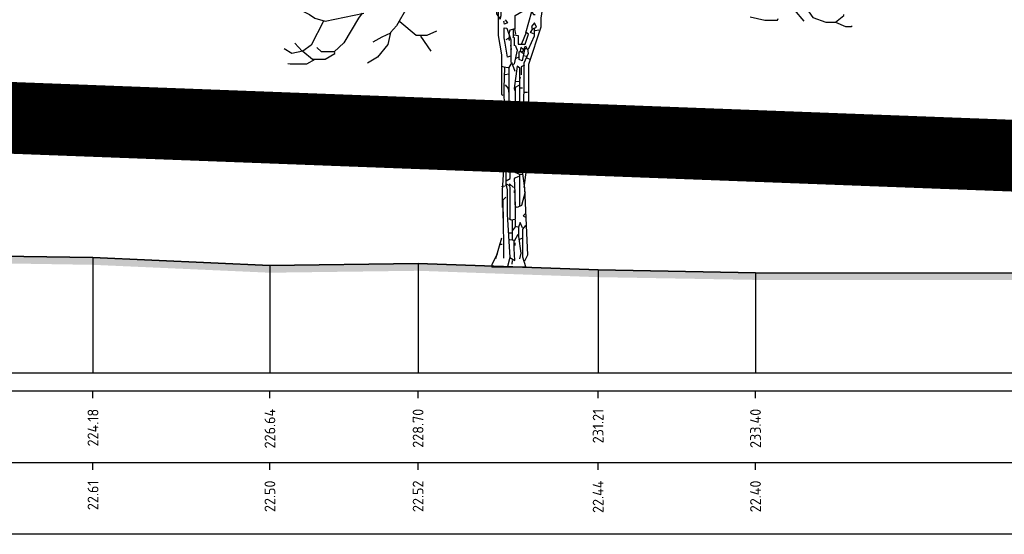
# Model space of a CAD drawing. Header units: metres. Extents: x 173015 to 189682, y 346605 to 348504.
# Tile 188 of 212: x 189103 to 189117, y 348466 to 348473. Entities that reach past the tile are written whole.
import ezdxf
from ezdxf.enums import TextEntityAlignment as Align

# ---------------------------------------------------------------- set-up
doc = ezdxf.new("R2010")
doc.units = ezdxf.units.M
doc.header["$PDMODE"] = 35
doc.header["$PDSIZE"] = 0.075
for name, color, linetype, lineweight in [('B-ME-GR-BOOM-SD', 252, 'Continuous', 25), ('X-ME-AL-PROFIEL_HUIDIG MAAIVELD-GD', 252, 'Continuous', 0), ('X-XX-AL-DETAIL1-M-B', 252, 'Continuous', 18), ('X-XX-AL-DWARSPROFIEL_PROFIELLIJN MAAIVELD-GD', 8, 'Continuous', 35), ('X-XX-AL-HULPGEOMETRIE-G', 50, 'Continuous', 25)]:
    doc.layers.add(name, color=color, linetype=linetype, lineweight=lineweight)
doc.layers.add('X-ME-AL-PROFIELRASTER-S', color=7, linetype='Continuous')
doc.styles.add('NLCS-ISO-ANNOTATIVE-T18', font='NLCS-ISO.ttf', dxfattribs={"height": 1.8})
doc.styles.add('NLCS-ISO-M100-T25', font='NLCS-ISO.ttf', dxfattribs={"height": 0.25})
doc.dimstyles.new('NLCS-M100-T25-PIJL_L3_H2', dxfattribs={"dimscale": 0.1, "dimtxt": 2.5, "dimasz": 2.5, "dimexe": 2, "dimexo": 2, "dimgap": 0.7, "dimtad": 1, "dimdec": 3, "dimzin": 0, "dimdsep": 46, "dimtxsty": 'NLCS-ISO-M100-T25', "dimcen": 0, "dimdle": 2, "dimclrd": 256, "dimclre": 256, "dimclrt": 256, "dimazin": 0, "dimtfac": 1, "dimtdec": 3, "dimtofl": 0, "dimtmove": 0, "dimatfit": 3, "dimfxl": 2, "dimfxlon": 1, "dimtfillclr": 256, "dimtolj": 1, "dimtzin": 0, "dimlwd": -1, "dimlwe": -1, "dimarcsym": 0})

# ---------------------------------------------------------------- blocks, each defined once
blk = doc.blocks.new('SAL-PROFIELRASTER_BALK_EIND1-D')
at = {"color": 0, "linetype": 'ByBlock', "lineweight": -2, "flags": 128}
for points in [[(0, 0), (1, 0)], [(0, -2.5), (1, -2.5)], [(0, -12.5), (1, -12.5)]]:
    blk.add_lwpolyline(points, dxfattribs=at)
blk = doc.blocks.new('SAL-PROFIELRASTER_BALK_EIND2-D')
at = {"color": 0, "linetype": 'ByBlock', "lineweight": -2}
blk.add_line((1, -12.5), (0, -12.5), dxfattribs=at)
blk = doc.blocks.new('SAL-PROFIELRASTER_BALK_DATA-D')
at = {"color": 0, "linetype": 'ByBlock', "lineweight": -2}
blk.add_lwpolyline([(0, -3.5), (0, -2.5)], dxfattribs=at)
at = {"color": 0, "linetype": 'ByBlock', "lineweight": -2, "style": 'NLCS-ISO-ANNOTATIVE-T18'}
blk.add_attdef('GETAL', text='', height=1.5, rotation=90, dxfattribs=at).set_placement((0.75, -5), align=Align.RIGHT)
blk = doc.blocks.new('SAL-PROFIELRASTER_AANHAAL-D')
at = {"color": 9, "linetype": 'ByBlock', "lineweight": -2, "flags": 128}
blk.add_lwpolyline([(0, 1), (0, 0)], dxfattribs=at)
blk = doc.blocks.new('*D99')
at = {"layer": 'Defpoints', "color": 0, "transparency": 16777216}
for p in [(188879.757, 348480.973), (189109.712, 348467.567), (188879.757, 348466.087)]:
    blk.add_point(p, dxfattribs=at)
at = {"layer": 'X-XX-AL-DETAIL1-M-B', "transparency": 16777216}
for p, q in [((188879.757, 348480.773), (188879.757, 348481.173)), ((189109.712, 348480.773), (189109.712, 348481.173)), ((189109.462, 348480.973), (188880.007, 348480.973))]:
    blk.add_line(p, q, dxfattribs=at)
for points in [[(188880.007, 348481.014), (188880.007, 348480.931), (188879.757, 348480.973)], [(189109.462, 348481.014), (189109.462, 348480.931), (189109.712, 348480.973)]]:
    blk.add_solid(points, dxfattribs=at)
at = {"layer": 'X-XX-AL-DETAIL1-M-B', "transparency": 16777216, "insert": (188994.108, 348481.205), "char_height": 0.25, "attachment_point": 5, "style": 'NLCS-ISO-M100-T25'}
blk.add_mtext('\\A1;Ruigte', dxfattribs=at)
blk = doc.blocks.new('*D100')
at = {"layer": 'Defpoints', "color": 0, "transparency": 16777216}
for p in [(189109.72, 348480.973), (189109.72, 348467.563), (189127.833, 348467.472)]:
    blk.add_point(p, dxfattribs=at)
at = {"layer": 'X-XX-AL-DETAIL1-M-B', "transparency": 16777216}
for p, q in [((189109.72, 348480.773), (189109.72, 348481.173)), ((189127.833, 348480.773), (189127.833, 348481.173)), ((189127.583, 348480.973), (189109.97, 348480.973))]:
    blk.add_line(p, q, dxfattribs=at)
for points in [[(189109.97, 348481.014), (189109.97, 348480.931), (189109.72, 348480.973)], [(189127.583, 348481.014), (189127.583, 348480.931), (189127.833, 348480.973)]]:
    blk.add_solid(points, dxfattribs=at)
at = {"layer": 'X-XX-AL-DETAIL1-M-B', "transparency": 16777216, "insert": (189118.768, 348481.168), "char_height": 0.25, "attachment_point": 5, "style": 'NLCS-ISO-M100-T25'}
blk.add_mtext('\\A1;Bos', dxfattribs=at)
blk = doc.blocks.new('SGR-BOOM_S02_D_ZIJ-D')
at = {"flags": 128}
for points in [[(-0.164, 4.254), (-0.153, 3.876), (-0.153, 3.523), (-0.101, 3.447), (-0.088, 3.498), (-0.088, 3.615), (-0.13, 3.573), (-0.13, 3.22), (-0.084, 2.951), (-0.084, 2.396), (-0.067, 2.388)], [(-1.421, 3.91), (-1.362, 3.809), (-1.404, 3.607), (-1.547, 3.355), (-1.631, 3.262), (-1.665, 3.094), (-1.808, 2.917), (-1.951, 2.833)], [(0.656, 3.901), (0.664, 3.851), (0.504, 3.741), (0.462, 3.464), (0.462, 3.338), (0.294, 2.817), (0.294, 2.346), (0.282, 2.127), (0.282, 1.522), (0.227, 1.101)], [(3.809, 3.884), (3.859, 3.741), (4.128, 3.422)], [(4.095, 3.767), (4.086, 3.708), (4.254, 3.472), (4.431, 3.405), (4.565, 3.405), (4.708, 3.346), (4.792, 3.346), (4.801, 3.355)], [(-3.086, 3.632), (-2.993, 3.632), (-2.758, 3.514), (-2.682, 3.464), (-2.539, 3.422), (-2.001, 3.531)], [(0.105, 3.313), (0.105, 3.498), (0.219, 3.565), (0.311, 3.607), (0.362, 3.514), (0.387, 3.514)], [(-2.026, 3.531), (-2.077, 3.464), (-2.278, 3.119), (-2.413, 2.993), (-2.59, 2.993), (-2.657, 3.052)], [(-0.034, 3.439), (0, 3.397), (-0.042, 3.38), (-0.05, 3.414), (-0.042, 3.422)], [(0.336, 3.548), (0.252, 3.254)], [(3.38, 3.481), (3.582, 3.435), (3.758, 3.435), (3.767, 3.456)], [(4.565, 3.405), (4.683, 3.498), (4.683, 3.514)], [(-2.564, 3.422), (-2.733, 3.086), (-2.85, 3.002), (-3.002, 2.968), (-3.111, 3.035)], [(-1.497, 3.414), (-1.27, 3.224), (-1.118, 3.224), (-0.984, 3.287)], [(0.042, 2.934), (0, 2.917), (-0.034, 3.111), (-0.046, 3.187), (-0.046, 3.329), (-0.008, 3.321), (0.046, 3.161), (0.046, 2.842)], [(0.118, 3.237), (0.101, 3.313), (0.034, 3.296), (0.017, 3.245)], [(0.08, 3.304), (0.08, 3.195)], [(0.37, 3.313), (0.37, 3.212), (0.286, 3.027)], [(0.362, 3.245), (0.319, 3.262), (0.353, 3.313), (0.404, 3.338), (0.378, 3.397), (0.336, 3.346), (0.345, 3.313)], [(0.437, 3.296), (0.387, 3.287)], [(-1.631, 3.254), (-1.749, 3.195), (-1.875, 3.128)], [(-1.211, 3.212), (-1.068, 3.002)], [(0.008, 3.178), (-0.025, 3.161)], [(0.025, 3.229), (0.017, 3.161), (0.034, 3.161)], [(0.097, 3.077), (0.097, 3.187), (0.076, 3.195)], [(0.092, 3.229), (0.147, 3.22), (0.147, 3.098), (0.244, 3.098), (0.294, 3.237), (0.261, 3.262), (0.193, 3.102)], [(-2.859, 3.002), (-2.96, 3.111)], [(0.042, 3.086), (0.05, 3.027), (0.042, 3.018)], [(0.109, 3.086), (0.135, 3.018), (0.092, 2.825), (0.084, 2.817)], [(0.235, 3.027), (0.202, 2.867), (0.164, 2.884), (0.164, 2.993), (0.177, 3.002)], [(0.219, 3.027), (0.185, 3.052), (0.177, 3.002), (0.219, 2.976)], [(0.277, 3.035), (0.286, 2.968), (0.227, 2.833), (0.227, 2.472), (0.223, 2.337), (0.223, 2.136), (0.21, 2.136)], [(0.219, 3.01), (0.252, 3.077), (0.269, 3.035), (0.227, 3.035)], [(-2.682, 2.884), (-2.8, 2.821), (-3.027, 2.821), (-3.06, 2.825)], [(-2.85, 3.002), (-2.716, 2.892), (-2.539, 2.892), (-2.405, 2.968), (-2.405, 2.985)], [(0.16, 2.917), (0.118, 2.901)], [(0.227, 3.002), (0.193, 2.993)], [(0.219, 2.943), (0.269, 2.934)], [(0.269, 2.909), (0.311, 2.892)], [(-0.084, 2.791), (-0.05, 2.783), (0.008, 2.775)], [(-0.042, 2.775), (-0.05, 2.489), (-0.046, 2.186), (-0.046, 1.841), (0.008, 1.85)], [(0.109, 2.716), (0.059, 2.842), (0.017, 2.775), (0.017, 2.396), (0.017, 1.925), (0.017, 1.833), (0.067, 1.841)], [(0.177, 1.48), (0.172, 1.867), (0.172, 2.766), (0.135, 2.791), (0.092, 2.48), (0.101, 2.455)], [(0.235, 2.808), (0.189, 2.783), (0.189, 2.674)], [(0.017, 2.682), (-0.034, 2.674)], [(0.177, 2.64), (0.168, 2.606)], [(-0.034, 2.531), (0.008, 2.48), (0.017, 2.413)], [(0.16, 2.522), (0.105, 2.497), (0.107, 2.245), (0.107, 1.9), (0.067, 1.883)], [(0.168, 2.581), (0.109, 2.573)], [(0.177, 2.489), (0.21, 2.489)], [(0.235, 2.43), (0.277, 2.43)], [(-0.059, 2.295), (-0.059, 2.186)], [(0.034, 2.094), (0.071, 1.824), (0.071, 1.328), (0.168, 1.286), (0.168, 0.841)], [(0.214, 2.178), (0.214, 2.035), (0.177, 1.883), (0.118, 1.892), (0.109, 1.9)], [(0.235, 2.136), (0.235, 1.967), (0.244, 1.909)], [(-0.063, 1.984), (-0.061, 1.875), (-0.061, 1.732), (-0.034, 1.698)], [(0.147, 1.875), (0.145, 1.438), (0.145, 1.303)], [(0.227, 1.892), (0.227, 1.732), (0.227, 1.488), (0.151, 1.471)], [(0.277, 1.909), (0.193, 1.909)], [(0.277, 1.791), (0.244, 1.782)], [(-0.042, 1.665), (-0.042, 1.572), (-0.076, 1.059), (-0.076, 0.824)], [(-0.017, 1.194), (0.038, 1.228), (0.036, 1.37), (0.036, 1.749), (-0.021, 1.757), (-0.023, 1.614), (-0.023, 1.16), (-0.025, 1.127)], [(0.143, 1.513), (0.177, 1.513)], [(0.151, 1.253), (0.092, 1.228), (0.101, 1.026), (0.101, 0.858)], [(0.16, 1.354), (0.202, 1.328), (0.235, 1.093), (0.277, 0.16), (0.235, 0.076)], [(0.16, 1.286), (0.202, 1.286)], [(-0.034, 1.118), (-0.084, 1.11)], [(0.025, 1.127), (-0.021, 1.152), (-0.006, 1.068), (-0.006, 0.731), (0.034, 0.126), (0, 0)], [(0.084, 1.101), (0.029, 1.152), (0.032, 1.068), (0.032, 0.664), (0.017, 0.656)], [(-0.025, 0.967), (-0.067, 0.925), (-0.055, 0.294), (-0.055, 0.118)], [(0.092, 1.059), (0.092, 1.026)], [(0.244, 1.043), (0.193, 0.849), (0.135, 0.824), (0.118, 0.832)], [(0.109, 0.9), (0.109, 0.656), (0.05, 0.647), (0.034, 0.664)], [(-0.063, 0.782), (-0.063, 0.681), (-0.067, 0.673)], [(0.252, 0.74), (0.219, 0.706), (0.252, 0.689)], [(0.105, 0.647), (0.105, 0.555), (0.067, 0.496)], [(0.067, 0.639), (0.067, 0.378)], [(0.109, 0.563), (0.143, 0.555)], [(0.21, 0.538), (0.177, 0.614), (0.151, 0.547), (0.151, 0.42), (0.185, 0.185), (0.168, 0.109)], [(0.252, 0.572), (0.21, 0.521), (0.21, 0.135), (0.252, 0), (0.252, -0.008)], [(0.025, 0.471), (0.059, 0.471)], [(0.143, 0.446), (0.092, 0.353)], [(-0.084, 0.395), (-0.168, 0.109)], [(-0.109, 0.311), (-0.076, 0.311)], [(0.034, 0.126), (0.101, 0.084), (0.092, 0.252), (0.092, 0.362), (0.034, 0.37)], [(0.101, 0.328), (0.101, 0.294)], [(0.21, 0.395), (0.168, 0.378)], [(-0.143, 0.177), (-0.219, 0.025)], [(0.067, 0.084), (0.059, 0.034)]]:
    blk.add_lwpolyline(points, dxfattribs=at)
at = {"ltscale": 0.1, "flags": 128}
for points in [[(-0.219, 0.025), (-0.219, -0.008)], [(0.252, -0.008), (-0.219, -0.008)]]:
    blk.add_lwpolyline(points, dxfattribs=at)

msp = doc.modelspace()

# ---------------------------------------------------------------- hatches: boundary and pattern name
at = {"layer": 'X-ME-AL-PROFIEL_HUIDIG MAAIVELD-GD'}
h = msp.add_hatch(dxfattribs=at)
h.set_pattern_fill('AGR-MAAIVELD', color=256, scale=0.05, pattern_type=2)
h.set_pattern_definition([(45, (2171.35685, 77.68078), (-0.25000007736, 0.25000007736), []), (45, (2171.32113, 77.7165), (0, 0.50000015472), [0.3535535, -0.3535535]), (45, (2171.28542, 77.7522), (0, 0.50000015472), [0.3535535, -0.3535535]), (45, (2171.2492, 77.78842), (0, 0.50000015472), [0.3535535, -0.3535535]), (45, (2171.214, 77.82363), (0, 0.50000015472), [0.3535535, -0.3535535]), (45, (2171.17828, 77.85935), (0, 0.50000015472), [0.3535535, -0.3535535]), (45, (2171.14256, 77.89506), (0, 0.50000015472), [0.3535535, -0.3535535]), (315, (2171.35685, 77.68078), (0.25000007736, 0.25000007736), []), (315, (2171.39256, 77.7165), (0.50000015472, -1e-16), [0.3535535, -0.3535535]), (315, (2171.42828, 77.7522), (0.50000015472, -1e-16), [0.3535535, -0.3535535]), (315, (2171.4645, 77.78842), (0.50000015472, -1e-16), [0.3535535, -0.3535535]), (315, (2171.4997, 77.82363), (0.50000015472, -1e-16), [0.3535535, -0.3535535]), (315, (2171.53542, 77.85935), (0.50000015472, -1e-16), [0.3535535, -0.3535535]), (315, (2171.57113, 77.89506), (0.50000015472, -1e-16), [0.3535535, -0.3535535])])
h.paths.add_polyline_path([(189222.9899, 348469.0252), (189221.0656, 348469.0292), (189219.7127, 348469.0062), (189217.9877, 348468.9742), (189215.729, 348468.9482), (189213.6326, 348468.9882), (189210.7476, 348468.9452), (189209.0417, 348468.9812), (189207.7439, 348469.0232), (189205.7175, 348468.9682), (189203.7269, 348468.9732), (189202.1759, 348469.0072), (189200.4036, 348468.9552), (189198.1906, 348468.9582), (189196.0627, 348468.9302), (189193.6728, 348468.9312), (189191.2544, 348468.8912), (189189.1828, 348469.0002), (189186.5005, 348468.9922), (189184.031, 348468.9402), (189181.8078, 348468.9622), (189180.0439, 348468.9632), (189178.3774, 348468.9182), (189176.1592, 348468.9292), (189154.4678, 348469.1152), (189145.9764, 348469.2802), (189143.9173, 348469.2132), (189141.8701, 348469.2602), (189139.8888, 348469.3582), (189137.7088, 348469.3282), (189135.6003, 348469.3462), (189133.2681, 348469.4172), (189131.0415, 348469.3472), (189129.2302, 348469.2562), (189113.1569, 348469.2702), (189110.9654, 348469.3082), (189108.4586, 348469.3972), (189106.3951, 348469.3702), (189103.9317, 348469.4802), (189101.6796, 348469.5162), (189099.4914, 348469.4162), (189097.3199, 348469.4002), (189094.7243, 348469.4812), (189092.341, 348469.5252), (189090.6133, 348469.5562), (189088.3818, 348469.5692), (189086.4948, 348469.5822), (189084.485, 348469.6012), (189082.0661, 348469.6402), (189079.91, 348469.6792), (189078.0145, 348469.6952), (189075.8916, 348469.6052), (189073.6019, 348469.7532), (189071.6246, 348469.8992), (189069.7626, 348469.7972), (189067.87, 348469.6802), (189065.6501, 348469.7102), (189063.481, 348469.7142), (189061.1365, 348469.7842), (189058.893, 348469.5672), (189056.5134, 348469.5762), (189054.0526, 348469.5552), (189051.6792, 348469.5752), (189049.3299, 348469.4742), (189047.0279, 348469.5052), (189044.4731, 348469.4102), (189041.949, 348469.4912), (189039.8493, 348469.5482), (189037.4968, 348469.5202), (189034.9808, 348469.5402), (189033.032, 348469.6562), (189031.1139, 348469.5742), (189028.6845, 348469.5822), (189026.4024, 348469.6472), (189023.9314, 348469.7672), (189021.6186, 348469.6032), (189019.4073, 348469.5462), (189017.2386, 348469.6452), (189015.1608, 348469.7302), (189013.1006, 348469.6612), (189010.6372, 348469.7362), (189008.011, 348469.6752), (189005.937, 348469.5882), (189002.8646, 348469.5512), (188997.9831, 348469.4792), (188996.201, 348469.7322), (188994.0404, 348469.6042), (188992.0957, 348469.6772), (188989.9643, 348469.7582), (188988.1482, 348469.7212), (188985.8581, 348469.7122), (188983.4456, 348469.7122), (188981.111, 348469.8112), (188978.971, 348469.7912), (188976.79, 348469.8422), (188974.4816, 348469.9342), (188972.0607, 348469.8202), (188969.8888, 348469.7232), (188967.5178, 348469.7612), (188965.3407, 348469.9372), (188962.992, 348469.8482), (188960.6119, 348469.9422), (188957.9642, 348469.9482), (188955.6635, 348470.0512), (188953.4229, 348469.9602), (188951.271, 348469.9132), (188949.2061, 348469.7742), (188946.8354, 348469.7722), (188944.5882, 348469.7722), (188942.3471, 348469.6172), (188940.5171, 348470.0282), (188938.5878, 348470.0622), (188936.4828, 348470.0922), (188934.4099, 348470.1282), (188932.4844, 348470.2012), (188930.4281, 348470.1372), (188928.1753, 348470.0242), (188926.5866, 348470.0112), (188924.8833, 348470.0002), (188922.9914, 348470.0782), (188921.1189, 348470.0162), (188919.2089, 348469.9682), (188917.5412, 348469.9122), (188915.6232, 348469.7822), (188913.7298, 348469.8702), (188911.7172, 348469.9072), (188909.7232, 348469.9552), (188907.7131, 348469.9772), (188905.8468, 348469.8842), (188903.7038, 348469.9882), (188901.7396, 348469.9522), (188899.8316, 348469.9692), (188898.0455, 348470.0242), (188896.0004, 348470.1502), (188894.1712, 348470.1442), (188892.0369, 348469.9862), (188890.3801, 348470.0832), (188888.8986, 348470.2002), (188887.4793, 348470.2412), (188885.3538, 348470.2462), (188883.4115, 348470.2282), (188881.7839, 348470.2342), (188879.7566, 348470.2272), (188879.7566, 348470.3272), (188881.7839, 348470.3342), (188883.4115, 348470.3282), (188885.3538, 348470.3462), (188887.4793, 348470.3412), (188888.8986, 348470.3002), (188890.3801, 348470.1832), (188892.0369, 348470.0862), (188894.1712, 348470.2442), (188896.0004, 348470.2502), (188898.0455, 348470.1242), (188899.8316, 348470.0692), (188901.7396, 348470.0522), (188903.7038, 348470.0882), (188905.8468, 348469.9842), (188907.7131, 348470.0772), (188909.7232, 348470.0552), (188911.7172, 348470.0072), (188913.7298, 348469.9702), (188915.6232, 348469.8822), (188917.5412, 348470.0122), (188919.2089, 348470.0682), (188921.1189, 348470.1162), (188922.9914, 348470.1782), (188924.8833, 348470.1002), (188926.5866, 348470.1112), (188928.1753, 348470.1242), (188930.4281, 348470.2372), (188932.4844, 348470.3012), (188934.4099, 348470.2282), (188936.4828, 348470.1922), (188938.5878, 348470.1622), (188940.5171, 348470.1282), (188942.3471, 348469.7172), (188944.5882, 348469.8722), (188946.8354, 348469.8722), (188949.2061, 348469.8742), (188951.271, 348470.0132), (188953.4229, 348470.0602), (188955.6635, 348470.1512), (188957.9642, 348470.0482), (188960.6119, 348470.0422), (188962.992, 348469.9482), (188965.3407, 348470.0372), (188967.5178, 348469.8612), (188969.8888, 348469.8232), (188972.0607, 348469.9202), (188974.4816, 348470.0342), (188976.79, 348469.9422), (188978.971, 348469.8912), (188981.111, 348469.9112), (188983.4456, 348469.8122), (188985.8581, 348469.8122), (188988.1482, 348469.8212), (188989.9643, 348469.8582), (188992.0957, 348469.7772), (188994.0404, 348469.7042), (188996.201, 348469.8322), (188997.9831, 348469.5792), (189002.8646, 348469.6512), (189005.937, 348469.6882), (189008.011, 348469.7752), (189010.6372, 348469.8362), (189013.1006, 348469.7612), (189015.1608, 348469.8302), (189017.2386, 348469.7452), (189019.4073, 348469.6462), (189021.6186, 348469.7032), (189023.9314, 348469.8672), (189026.4024, 348469.7472), (189028.6845, 348469.6822), (189031.1139, 348469.6742), (189033.032, 348469.7562), (189034.9808, 348469.6402), (189037.4968, 348469.6202), (189039.8493, 348469.6482), (189041.949, 348469.5912), (189044.4731, 348469.5102), (189047.0279, 348469.6052), (189049.3299, 348469.5742), (189051.6792, 348469.6752), (189054.0526, 348469.6552), (189056.5134, 348469.6762), (189058.893, 348469.6672), (189061.1365, 348469.8842), (189063.481, 348469.8142), (189065.6501, 348469.8102), (189067.87, 348469.7802), (189069.7626, 348469.8972), (189071.6246, 348469.9992), (189073.6019, 348469.8532), (189075.8916, 348469.7052), (189078.0145, 348469.7952), (189079.91, 348469.7792), (189082.0661, 348469.7402), (189084.485, 348469.7012), (189086.4948, 348469.6822), (189088.3818, 348469.6692), (189090.6133, 348469.6562), (189092.341, 348469.6252), (189094.7243, 348469.5812), (189097.3199, 348469.5002), (189099.4914, 348469.5162), (189101.6796, 348469.6162), (189103.9317, 348469.5802), (189106.3951, 348469.4702), (189108.4586, 348469.4972), (189110.9654, 348469.4082), (189113.1569, 348469.3702), (189129.2302, 348469.3562), (189131.0415, 348469.4472), (189133.2681, 348469.5172), (189135.6003, 348469.4462), (189137.7088, 348469.4282), (189139.8888, 348469.4582), (189141.8701, 348469.3602), (189143.9173, 348469.3132), (189145.9764, 348469.3802), (189154.4678, 348469.2152), (189176.1592, 348469.0292), (189178.3774, 348469.0182), (189180.0439, 348469.0632), (189181.8078, 348469.0622), (189184.031, 348469.0402), (189186.5005, 348469.0922), (189189.1828, 348469.1002), (189191.2544, 348468.9912), (189193.6728, 348469.0312), (189196.0627, 348469.0302), (189198.1906, 348469.0582), (189200.4036, 348469.0552), (189202.1759, 348469.1072), (189203.7269, 348469.0732), (189205.7175, 348469.0682), (189207.7439, 348469.1232), (189209.0417, 348469.0812), (189210.7476, 348469.0452), (189213.6326, 348469.0882), (189215.729, 348469.0482), (189217.9877, 348469.0742), (189219.7127, 348469.1062), (189221.0656, 348469.1292), (189222.9899, 348469.1252), (189222.9911, 348469.0252)])

# ---------------------------------------------------------------- linework, layer by layer
at = {"layer": 'X-XX-AL-DWARSPROFIEL_PROFIELLIJN MAAIVELD-GD'}
msp.add_lwpolyline([(189088.3818, 348469.6692), (189090.6133, 348469.6562), (189092.341, 348469.6252), (189094.7243, 348469.5812), (189097.3199, 348469.5002), (189099.4914, 348469.5162), (189101.6796, 348469.6162), (189103.9317, 348469.5802), (189106.3951, 348469.4702), (189108.4586, 348469.4972), (189110.9654, 348469.4082), (189113.1569, 348469.3702), (189129.2302, 348469.3562), (189131.0415, 348469.4472), (189133.2681, 348469.5172), (189135.6003, 348469.4462), (189137.7088, 348469.4282), (189139.8888, 348469.4582), (189141.8701, 348469.3602), (189143.9173, 348469.3132), (189145.9764, 348469.3802)], dxfattribs=at)
at = {"layer": 'X-XX-AL-HULPGEOMETRIE-G', "const_width": 1}
msp.add_lwpolyline([(188870.3288, 348466.6546), (189231.9216, 348486.6838), (189231.7016, 348466.6546), (188869.9405, 348480.3343)], dxfattribs=at)

# ---------------------------------------------------------------- block references
at = {"layer": 'B-ME-GR-BOOM-SD'}
msp.add_blockref('SGR-BOOM_S02_D_ZIJ-D', (189109.7036, 348469.4569), dxfattribs=at)
at = {"layer": 'X-ME-AL-PROFIELRASTER-S'}
for p, yscale in [((189103.9317, 348467.9732), 1.606999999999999), ((189108.4586, 348467.9732), 1.524000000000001), ((189106.3951, 348467.9732), 1.497), ((189110.9654, 348467.9732), 1.434999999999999), ((189113.1569, 348467.9732), 1.396999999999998)]:
    msp.add_blockref('SAL-PROFIELRASTER_AANHAAL-D', p, dxfattribs=dict(at, yscale=yscale))
at = {"layer": 'X-ME-AL-PROFIELRASTER-S', "xscale": 344.4832157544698, "yscale": 0.1, "zscale": 344.4832157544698}
for name, p in [('SAL-PROFIELRASTER_BALK_EIND1-D', (188879.7566, 348467.9732)), ('SAL-PROFIELRASTER_BALK_EIND2-D', (188879.7566, 348466.9732))]:
    msp.add_blockref(name, p, dxfattribs=at)
at = {"layer": 'X-ME-AL-PROFIELRASTER-S', "xscale": 0.1, "yscale": 0.1, "zscale": 0.1}
for p, values in [((189103.9317, 348467.9732), {'GETAL': '224.18'}), ((189106.3951, 348467.9732), {'GETAL': '226.64'}), ((189108.4586, 348467.9732), {'GETAL': '228.70'}), ((189110.9654, 348467.9732), {'GETAL': '231.21'}), ((189113.1569, 348467.9732), {'GETAL': '233.40'}), ((189103.9317, 348466.9732), {'GETAL': '22.61'}), ((189106.3951, 348466.9732), {'GETAL': '22.50'}), ((189108.4586, 348466.9732), {'GETAL': '22.52'}), ((189110.9654, 348466.9732), {'GETAL': '22.44'}), ((189113.1569, 348466.9732), {'GETAL': '22.40'})]:
    msp.add_blockref('SAL-PROFIELRASTER_BALK_DATA-D', p, dxfattribs=at).add_auto_attribs(values)

# ---------------------------------------------------------------- dimensions: what is measured, and where the dimension line sits
at = {"layer": 'X-XX-AL-DETAIL1-M-B'}
for base, p1, p2, text, picture, middle in [((188879.7566, 348480.9727), (189109.712, 348467.5669), (188879.7566, 348466.0874), 'Ruigte', '*D99', (188994.1076, 348480.9727)), ((189109.7204, 348480.9727), (189127.8334, 348467.4716), (189109.7204, 348467.5627), 'Bos', '*D100', (189118.7685, 348480.9727))]:
    dim = msp.add_linear_dim(base=base, p1=p1, p2=p2, text=text, dimstyle='NLCS-M100-T25-PIJL_L3_H2', dxfattribs=at)
    dim.commit()
    dim.dimension.update_dxf_attribs({"geometry": picture, "text_midpoint": middle, "dimtype": 160})

doc.saveas('drawing.dxf')
